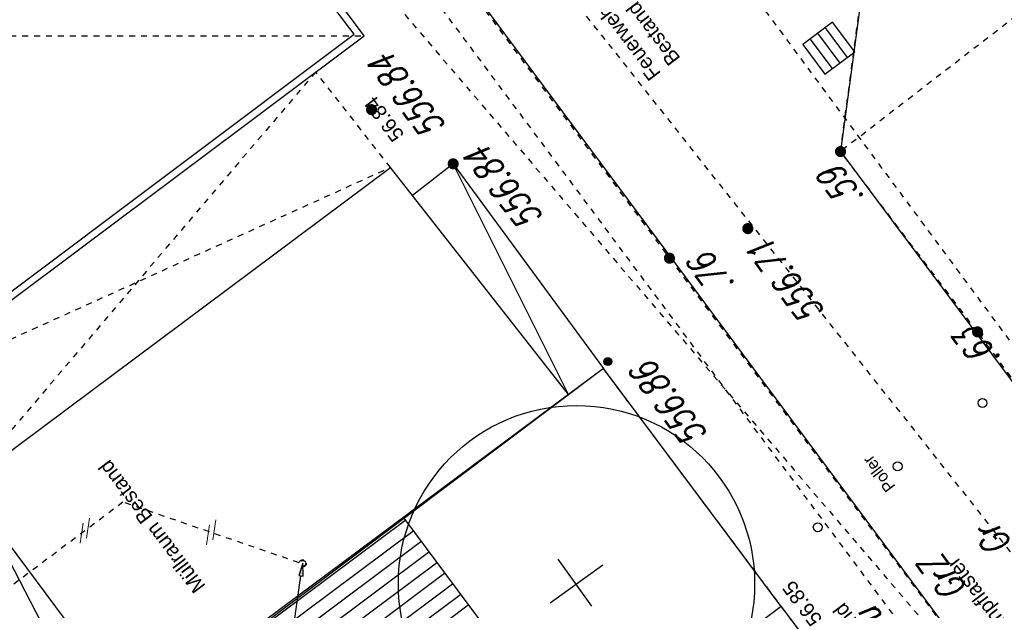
# Model space of a CAD drawing. Header units: metres. Extents: x 2 to 485, y 6 to 594.
# Tile 135 of 176: x 324 to 340, y 324 to 334. Entities that reach past the tile are written whole.
import ezdxf
from ezdxf.enums import TextEntityAlignment as Align

# ---------------------------------------------------------------- set-up
doc = ezdxf.new("R2010")
doc.units = ezdxf.units.M
doc.header["$LTSCALE"] = 0.0125
for name, pattern in [('237-14_Züricher Str._GL_3_RW_2014-11-28_bea$0$STRICHLINIE2', [9.525, 6.35, -3.175]), ('260241_A_bea$0$GESTRICHELT', [0.4, 0.2, -0.2]), ('260241_A_bea$0$GESTRICHELTX2', [0.7, 0.5, -0.2]), ('260241_A_bea$0$PUNKTIERT', [0.2, 0, -0.2]), ('GESTRICHELT', [0.4, 0.2, -0.2]), ('PHANTOM2', [1.25, 0.625, -0.125, 0.125, -0.125, 0.125, -0.125]), ('Strichpunkt', [25.4, 12.7, -6.35, 0, -6.35])]:
    doc.linetypes.add(name, pattern=pattern)
for name, color, linetype in [('237-14_Züricher Str._GL_3_RW_2014-11-28_bea$0$__Steiger', 251, 'Continuous'), ('237-14_Züricher Str._GL_3_RW_2014-11-28_bea$0$_GRU_Regenwasser', 150, '237-14_Züricher Str._GL_3_RW_2014-11-28_bea$0$STRICHLINIE2'), ('237-14_Züricher Str._GL_3_RW_2014-11-28_bea$0$_SAN_Symbole', 51, 'Continuous'), ('260241_A_bea$0$B10_GEBAEUDE', 1, 'Continuous'), ('260241_A_bea$0$B13_GEB_ZUBEHOER', 12, 'Continuous'), ('260241_A_bea$0$B14_GEB_ZUB_GESTR', 12, 'Continuous'), ('260241_A_bea$0$B24_EINFASS_GESTR', 5, 'Continuous'), ('260241_A_bea$0$B25_EINFASS_GEPKT', 7, '260241_A_bea$0$PUNKTIERT'), ('260241_A_bea$0$B28_VEINFASS_TXT', 5, 'Continuous'), ('260241_A_bea$0$B53_HAUPTHOEHEN', 4, 'Continuous'), ('260241_A_bea$0$B54_HOEHEN', 253, 'Continuous'), ('f_baum', 3, 'Continuous'), ('f_schraff', 251, 'Continuous'), ('f_sparten', 140, 'Continuous'), ('f_text_100', 7, 'Continuous'), ('f_weg', 2, 'Continuous')]:
    doc.layers.add(name, color=color, linetype=linetype)
doc.styles.add('237-14_Züricher Str._GL_3_RW_2014-11-28_bea$0$STANDARD', font='isocp.shx')
doc.styles.add('260241_A_bea$0$ROMANS', font='ROMANS')

# ---------------------------------------------------------------- blocks, each defined once
blk = doc.blocks.new('260241_A_bea$0$HOEHENPKT_ZENTR')
at = {"const_width": 0.75}
blk.add_lwpolyline([(-0.375, 0, 1), (0.375, 0, 1)], format="xyb", close=True, dxfattribs=at)
blk = doc.blocks.new('260241_A_bea$0$Hoehenpunkt_einfach')
at = {"lineweight": -2}
blk.add_hatch(color=256, dxfattribs=at).paths.add_polyline_path([(0, 0.105, -1), (0, -0.105, -1)], flags=0)
blk.add_circle((0, 0), 0.105, dxfattribs=at)
blk = doc.blocks.new('237-14_Züricher Str._GL_3_RW_2014-11-28_bea$0$2ENDPNO1')
for p, q in [((15, 15), (11.5, 12.5)), ((12.5, 11.5), (15, 15)), ((11.5, 12.5), (12.5, 11.5))]:
    blk.add_line(p, q)
at = {"color": 0}
blk.add_line((0, 0), (12, 12), dxfattribs=at)
blk.add_solid([(11.5, 12.5), (12.5, 11.5), (15, 15)], dxfattribs=at)
at = {"style": '237-14_Züricher Str._GL_3_RW_2014-11-28_bea$0$STANDARD', "width": 0.496216, "flags": 9}
blk.add_attdef('BEZEICHNUNG', text='', height=0.1, rotation=45, dxfattribs=at).set_placement((11.5, 11), (12.21, 11.71), align=Align.FIT)
blk = doc.blocks.new('237-14_Züricher Str._GL_3_RW_2014-11-28_bea$0$AW Steiger')
for radius in [0.6, 0.5]:
    blk.add_circle((0, 0), radius)
blk = doc.blocks.new('237-14_Züricher Str._GL_3_RW_2014-11-28_bea$0$Lage 2')
at = {"lineweight": 0}
for p, q in [((-186, -118), (54, 122)), ((-52, -118), (188, 122))]:
    blk.add_line(p, q, dxfattribs=at)

msp = doc.modelspace()

# ---------------------------------------------------------------- linework, layer by layer
at = {"color": 252}
for p, q in [((337.586, 333.984), (337.085, 333.61)), ((337.96, 333.483), (337.586, 333.984)), ((337.336, 333.797), (337.709, 333.296)), ((337.461, 333.89), (337.835, 333.389)), ((337.085, 333.61), (337.459, 333.109)), ((337.584, 333.202), (337.21, 333.703)), ((337.459, 333.109), (337.96, 333.483))]:
    msp.add_line(p, q, dxfattribs=at)
at = {"layer": '237-14_Züricher Str._GL_3_RW_2014-11-28_bea$0$_GRU_Regenwasser'}
for p, q in [((325.638, 325.905), (322.25, 323.361)), ((328.606, 324.885), (325.638, 325.905))]:
    msp.add_line(p, q, dxfattribs=at)
at = {"layer": '260241_A_bea$0$B10_GEBAEUDE', "color": 7, "linetype": 'Continuous'}
for p, q in [((329.532, 333.781), (325.34, 339.32)), ((321.12, 327.479), (329.532, 333.781)), ((333.138, 327.719), (325.875, 322.311))]:
    msp.add_line(p, q, dxfattribs=at)
at = {"layer": '260241_A_bea$0$B10_GEBAEUDE', "linetype": 'Continuous'}
msp.add_line((333.728, 328.154), (333.138, 327.719), dxfattribs=at)
at = {"layer": '260241_A_bea$0$B10_GEBAEUDE', "color": 7, "linetype": '260241_A_bea$0$GESTRICHELT'}
msp.add_line((344.326, 313.99), (333.728, 328.154), dxfattribs=at)
at = {"layer": '260241_A_bea$0$B13_GEB_ZUBEHOER', "color": 7, "linetype": 'Continuous'}
for p, q in [((329.7, 333.756), (325.445, 339.465)), ((321.096, 327.311), (329.7, 333.756)), ((322.971, 326.192), (330.142, 331.539)), ((333.138, 327.719), (330.142, 331.539)), ((331.198, 331.599), (330.515, 331.064)), ((331.198, 331.599), (333.728, 328.154)), ((333.138, 327.719), (331.198, 331.599)), ((322.971, 326.192), (325.875, 322.311)), ((323.269, 325.794), (325.301, 321.88))]:
    msp.add_line(p, q, dxfattribs=at)
at = {"layer": '260241_A_bea$0$B14_GEB_ZUB_GESTR', "color": 7, "linetype": '260241_A_bea$0$GESTRICHELTX2'}
msp.add_line((322.942, 333.75), (329.7, 333.756), dxfattribs=at)
at = {"layer": '260241_A_bea$0$B14_GEB_ZUB_GESTR', "color": 7, "linetype": '260241_A_bea$0$GESTRICHELT'}
for p, q in [((328.883, 333.145), (322.971, 326.192)), ((330.142, 331.539), (328.883, 333.145)), ((321.56, 327.659), (330.142, 331.539))]:
    msp.add_line(p, q, dxfattribs=at)
at = {"layer": '260241_A_bea$0$B24_EINFASS_GESTR', "color": 252, "linetype": '260241_A_bea$0$GESTRICHELT'}
for p, q in [((328.157, 338.992), (334.84, 330.011)), ((337.721, 331.806), (338.609, 338.481)), ((340.028, 328.771), (337.721, 331.806)), ((334.84, 330.011), (340.866, 321.935)), ((344.048, 323.352), (340.028, 328.771))]:
    msp.add_line(p, q, dxfattribs=at)
at = {"layer": '260241_A_bea$0$B25_EINFASS_GEPKT', "color": 7, "linetype": '260241_A_bea$0$PUNKTIERT', "ltscale": 0.5}
msp.add_line((341.946, 335.065), (337.721, 331.806), dxfattribs=at)
at = {"layer": 'f_baum', "ltscale": 0.5}
for p, q in [((332.829, 324.213), (333.72, 324.852)), ((333.535, 324.152), (332.965, 324.948))]:
    msp.add_line(p, q, dxfattribs=at)
msp.add_circle((333.275, 324.533), 3, dxfattribs=at)
at = {"layer": 'f_schraff', "linetype": 'Continuous'}
for p, q in [((330.384, 325.591), (323.596, 320.527)), ((330.518, 325.413), (323.729, 320.348)), ((330.651, 325.236), (323.862, 320.17)), ((330.785, 325.058), (323.995, 319.992)), ((330.918, 324.88), (324.128, 319.814)), ((331.052, 324.703), (324.261, 319.636)), ((331.185, 324.525), (324.394, 319.458)), ((331.319, 324.347), (324.527, 319.28)), ((331.452, 324.169), (324.66, 319.101))]:
    msp.add_line(p, q, dxfattribs=at)
at = {"layer": 'f_sparten', "linetype": 'GESTRICHELT'}
for p, q in [((324.429, 350.404), (347.321, 319.509)), ((349.029, 314.41), (331.236, 336.876))]:
    msp.add_line(p, q, dxfattribs=at)
at = {"layer": 'f_sparten', "linetype": 'Strichpunkt', "ltscale": 0.002}
msp.add_line((345.892, 314.245), (327.171, 339.357), dxfattribs=at)
at = {"layer": 'f_sparten', "linetype": 'PHANTOM2'}
msp.add_line((330.122, 334.416), (346.743, 314.991), dxfattribs=at)
at = {"layer": 'f_weg'}
for p, q in [((346.471, 314.426), (328.165, 339.038)), ((338.602, 338.435), (337.721, 331.806)), ((337.721, 331.806), (348.7, 317.085)), ((333.728, 328.154), (317.27, 315.792)), ((336.723, 324.151), (333.728, 328.154)), ((333.362, 321.626), (330.373, 325.634)), ((336.723, 324.151), (320.34, 311.844)), ((336.723, 324.151), (340.318, 319.347))]:
    msp.add_line(p, q, dxfattribs=at)
for centre in [(340.112, 327.574), (338.682, 326.507), (337.338, 325.483)]:
    msp.add_circle(centre, 0.075, dxfattribs=at)

# ---------------------------------------------------------------- block references
at = {"layer": '237-14_Züricher Str._GL_3_RW_2014-11-28_bea$0$__Steiger', "xscale": 0.05, "yscale": 0.05, "zscale": 0.001, "rotation": 36.72758504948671}
msp.add_blockref('237-14_Züricher Str._GL_3_RW_2014-11-28_bea$0$2ENDPNO1', (328.513, 323.827), dxfattribs=at)
at = {"layer": '237-14_Züricher Str._GL_3_RW_2014-11-28_bea$0$_GRU_Regenwasser', "xscale": 0.1, "yscale": 0.1, "zscale": 0.001, "rotation": 126.7275850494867}
msp.add_blockref('237-14_Züricher Str._GL_3_RW_2014-11-28_bea$0$AW Steiger', (328.665, 324.876), dxfattribs=at)
at = {"layer": '237-14_Züricher Str._GL_3_RW_2014-11-28_bea$0$_SAN_Symbole', "xscale": 0.001, "yscale": 0.001, "zscale": 0.001, "rotation": 36.72758504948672}
for p in [(324.996, 325.423), (327.122, 325.395)]:
    msp.add_blockref('237-14_Züricher Str._GL_3_RW_2014-11-28_bea$0$Lage 2', p, dxfattribs=at)
at = {"layer": '260241_A_bea$0$B54_HOEHEN', "color": 252, "xscale": 0.125, "yscale": 0.125}
for p in [(329.824, 332.511), (331.198, 331.599), (336.16, 330.509)]:
    msp.add_blockref('260241_A_bea$0$HOEHENPKT_ZENTR', p, dxfattribs=at)
at = {"layer": '260241_A_bea$0$B54_HOEHEN', "color": 252, "xscale": 0.1249999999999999, "yscale": 0.1249999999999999, "rotation": 358.199999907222}
for p in [(337.721, 331.806), (334.84, 330.011), (340.028, 328.771)]:
    msp.add_blockref('260241_A_bea$0$HOEHENPKT_ZENTR', p, dxfattribs=at)
at = {"layer": '260241_A_bea$0$B54_HOEHEN', "color": 252, "xscale": 0.625, "yscale": 0.625, "zscale": 0.625}
msp.add_blockref('260241_A_bea$0$Hoehenpunkt_einfach', (333.803, 328.271), dxfattribs=at)

# ---------------------------------------------------------------- texts
at = {"layer": '260241_A_bea$0$B28_VEINFASS_TXT', "color": 252, "style": '260241_A_bea$0$ROMANS', "oblique": 15, "width": 0.75}
for s, p in [('Gr', (340.478, 325.396)), ('GrZ', (339.634, 324.758)), ('Ku', (338.46, 323.96))]:
    msp.add_text(s, height=0.45, rotation=127.0354, dxfattribs=at).set_placement(p, align=Align.CENTER)
at = {"layer": '260241_A_bea$0$B53_HAUPTHOEHEN', "color": 252, "style": '260241_A_bea$0$ROMANS', "oblique": 15, "width": 0.75}
msp.add_text('556.84', height=0.45, rotation=126.6418, dxfattribs=at).set_placement((330.25, 332.599), align=Align.TOP_CENTER)
msp.add_text('556.84', height=0.45, rotation=128.1365, dxfattribs=at).set_placement((331.391, 331.673), align=Align.TOP_RIGHT)
for s, p in [('556.71', (336.336, 330.251)), ('556.86', (334.365, 328.185))]:
    msp.add_text(s, height=0.45, rotation=126.6418, dxfattribs=at).set_placement(p, align=Align.MIDDLE_RIGHT)
at = {"layer": '260241_A_bea$0$B54_HOEHEN', "color": 252, "style": '260241_A_bea$0$ROMANS', "oblique": 15, "width": 0.75}
for s, p in [('.59', (337.513, 331.481)), ('.76', (335.335, 330.018)), ('.63', (339.812, 328.771))]:
    msp.add_text(s, height=0.45, rotation=126.5693, dxfattribs=at).set_placement(p, align=Align.MIDDLE_RIGHT)
at = {"layer": 'f_text_100'}
for s, height, rotation, p in [('Feuerwehrzufahrt', 0.25, 127.224, (334.706, 333.121)), ('Bestand', 0.25, 127.224, (335.036, 333.376)), ('56.84', 0.25, 126.7276, (330.385, 332.091)), ('Müllraum Bestand', 0.25, 127.224, (327.038, 324.495)), ('Poller', 0.2, 127.224, (338.654, 326.171)), ('Großsteinpflaster', 0.25, 127.224, (341.228, 322.965)), ('56.85', 0.25, 126.7276, (337.425, 323.939)), ('Betonplatten Bestand', 0.25, 127.224, (339.712, 321.688))]:
    msp.add_text(s, height=height, rotation=rotation, dxfattribs=at).set_placement(p)

doc.saveas('drawing.dxf')
